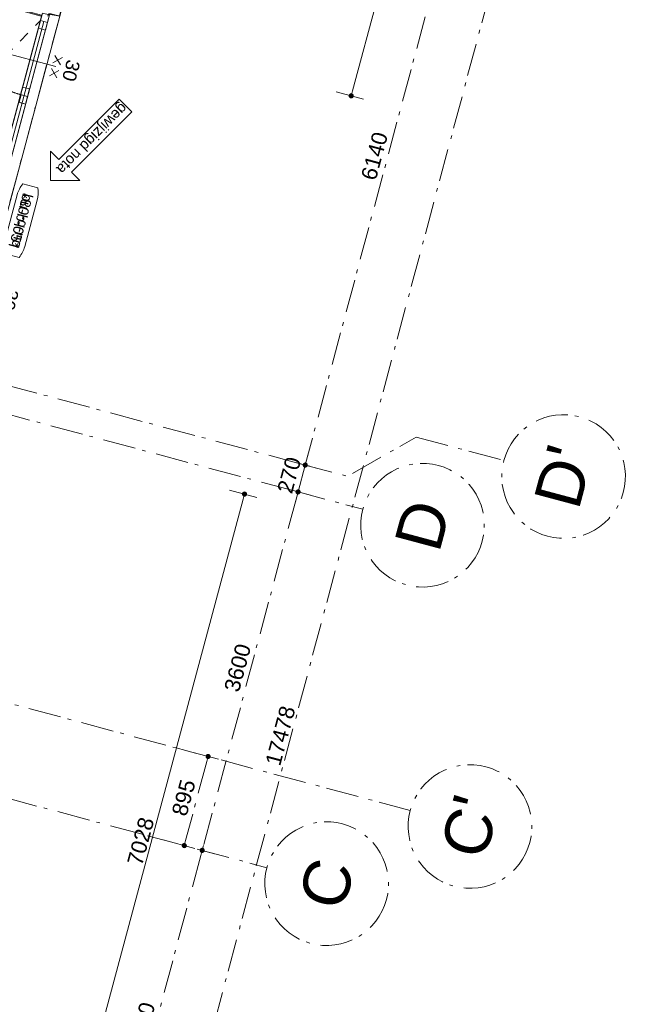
# Model space of a CAD drawing. Header units: millimetres. Extents: x -62314 to 79800, y -34032 to 28340.
# Tile 71 of 85: x 65965 to 71976, y -23370 to -13817. Entities that reach past the tile are written whole.
import ezdxf
from ezdxf.enums import TextEntityAlignment as Align

# ---------------------------------------------------------------- set-up
doc = ezdxf.new("R2010")
doc.units = ezdxf.units.MM
doc.header["$LTSCALE"] = 508
doc.header["$PDMODE"] = 1
doc.header["$PDSIZE"] = -2
doc.linetypes.add('Dash Style-1', pattern=[0.41664, 0.20828, -0.20836])
doc.linetypes.add('Dash Style-6', pattern=[1.04164, 0.625, -0.20828, 0.06943, -0.13893])
doc.layers.get('0').update_dxf_attribs({"lineweight": 0})
doc.layers.get('DEFPOINTS').update_dxf_attribs({"lineweight": 0})
for name, color, linetype, lineweight in [('(00) tekening-lijn draairichting', 7, 'Dash Style-1', 0), ('(00) tekening-merk kozijn', 40, 'Continuous', 0), ('(00) tekening-stramien-algemeen', 7, 'Dash Style-6', 0), ('(00) tekening-wijzigingspijl', 142, 'Continuous', 0), ('(00) tekst-algemeen', 8, 'Continuous', 0), ('(04) bouwaanvraag-brandweer-WBDBO', 142, 'Dash Style-1', 0), ('(42) binnenwandafwerkingen-R plaatmateriaal algemeen', 12, 'Continuous', 0), ('(__) constructies_materialen-Xh2 staalproducten', 1, 'Continuous', 0), ('Dimension', 7, 'Continuous', 0), ('None', 7, 'Continuous', 0)]:
    doc.layers.add(name, color=color, linetype=linetype, lineweight=lineweight)
doc.styles.add('Arial', font='Arial')
doc.styles.add('Helvetica', font='Helvetica')
doc.dimstyles.new('KE __', dxfattribs={"dimtxt": 75.447591, "dimasz": 50.074463, "dimexe": 125, "dimexo": 500, "dimgap": 25, "dimtad": 1, "dimdec": 1, "dimtxsty": 'Arial', "dimblk": 'DOT', "dimblk1": 'DOT', "dimblk2": 'DOT', "dimcen": 0, "dimdle": 100, "dimazin": 0, "dimtfac": 0.8, "dimtdec": 1, "dimtix": 1, "dimtmove": 0, "dimatfit": 0, "dimldrblk": 'DOT', "dimfxl": 150, "dimfxlon": 1, "dimfrac": 2, "dimtolj": 1, "dimarcsym": 0})

# ---------------------------------------------------------------- blocks, each defined once
blk = doc.blocks.new('00-merk kozijn')
at = {"layer": '(00) tekening-merk kozijn', "color": 2, "lineweight": 0, "transparency": 33554687, "flags": 128}
blk.add_lwpolyline([(233.3, 50, 0.105357), (349.4, 74.7), (350, 75), (350, 225), (349.4, 225.3, 0.105357), (233.3, 250), (-233.3, 250, 0.105357), (-349.4, 225.3), (-350, 225), (-350, 75), (-349.4, 74.7, 0.105357), (-233.3, 50)], format="xyb", close=True, dxfattribs=at)
at = {"layer": 'None', "color": 2, "linetype": 'Continuous', "lineweight": 0, "transparency": 33554687}
blk.add_point((0, 0), dxfattribs=at)
at = {"layer": '(00) tekening-merk kozijn', "color": 2, "transparency": 33554687, "style": 'Arial'}
blk.add_attdef('MERK', text='', height=100.6, dxfattribs=at).set_placement((0, 149.9), align=Align.MIDDLE_CENTER)
blk = doc.blocks.new('zetwerk omlijsting eternit')
at = {"layer": '(__) constructies_materialen-Xh2 staalproducten', "color": 3, "lineweight": 0, "transparency": 33554687, "flags": 128}
for points in [[(6.8, 12.7), (-17, 12.7), (-17, 10.7), (5, 10.7), (14.7, -100), (16.5, -98)], [(16.5, -98), (14.7, -100), (205, -100), (205, -30.3), (155, -30.3), (155, 30), (153, 30), (153, -32.3), (203, -32.3), (203, -98)], [(205, 48), (157, 48), (157, 0), (155, 0), (155, 50), (205, 50)]]:
    blk.add_lwpolyline(points, close=True, dxfattribs=at)
blk = doc.blocks.new('kozijn aansluiting-hoek met lijst eternit')
at = {"layer": '(42) binnenwandafwerkingen-R plaatmateriaal algemeen', "color": 17, "lineweight": 0, "transparency": 33554687, "flags": 128}
blk.add_lwpolyline([(-32, 444), (-22, 444), (-22, 75), (-32, 75)], close=True, dxfattribs=at)
at = {"layer": 'None', "color": 17, "lineweight": 0, "transparency": 33554687}
blk.add_line((-17, 230), (-17, 444), dxfattribs=at)
at = {"layer": 'None', "color": 17, "lineweight": 0, "transparency": 33554687, "flags": 128}
blk.add_lwpolyline([(-76, 70), (0, 70), (0, 0), (-76, 0)], close=True, dxfattribs=at)
at = {"layer": 'None', "color": 2, "linetype": 'Continuous', "lineweight": 0, "transparency": 33554687}
for p in [(0, 0), (5, 0)]:
    blk.add_point(p, dxfattribs=at)
at = {"layer": 'None', "color": 17, "transparency": 33554687}
blk.add_blockref('zetwerk omlijsting eternit', (0, 0), dxfattribs=at)
blk = doc.blocks.new('wijzigingspijl-100')
at = {"layer": '(00) tekening-wijzigingspijl', "color": 1, "lineweight": 0, "flags": 128}
blk.add_lwpolyline([(-1031.3, -85.4), (-1031.3, 87.4), (-202.6, 87.4), (-202.6, 202.6), (0, 0), (-202.6, -200.6), (-202.6, -85.4)], close=True, dxfattribs=at)
at = {"layer": '(00) tekening-wijzigingspijl', "color": 1, "style": 'Arial'}
blk.add_attdef('hoofdveld', text='', height=101.9, dxfattribs=at).set_placement((-572.5, 1), align=Align.MIDDLE_CENTER)
blk.add_attdef('subveld', text='', height=75.4, dxfattribs=at).set_placement((-1031.3, -246.4), align=Align.MIDDLE_LEFT)
blk = doc.blocks.new('bu-b-08')
at = {"layer": '(00) tekening-lijn draairichting', "color": 17, "lineweight": 0, "transparency": 33554687, "flags": 128}
for points in [[(1828.8, -374, 0.133219), (1729.2, -7.2), (1085.1, -374)], [(4189.2, -374, -0.133219), (4288.9, -7.2), (4933, -374)]]:
    blk.add_lwpolyline(points, format="xyb", dxfattribs=at)
at = {"layer": 'None', "color": 17, "lineweight": 0, "transparency": 33554687}
blk.add_line((4933, -409), (1161.1, -409), dxfattribs=at)
at = {"layer": 'None', "color": 17, "lineweight": 0, "transparency": 33554687, "flags": 128}
for points in [[(1041.1, -374), (4977, -374), (4977, 0), (1041.1, 0)], [(5009, -374), (5009, -444), (1009.1, -444), (1009.1, -374)], [(1161.1, -374), (1161.1, -444), (1085.1, -444), (1085.1, -374)], [(1828.8, -374), (1828.8, -444), (1752.8, -444), (1752.8, -374)], [(1904.8, -374), (1904.8, -444), (1828.8, -444), (1828.8, -374)], [(4189.2, -374), (4189.2, -444), (4113.2, -444), (4113.2, -374)], [(4189.2, -379), (4189.2, -444), (4113.2, -444), (4113.2, -379)], [(4265.2, -374), (4265.2, -444), (4189.2, -444), (4189.2, -374)], [(4933, -374), (4933, -444), (4857, -444), (4857, -374)], [(5023.7, -444), (2744, -444), (2744, -444), (2162.6, -444), (2162.6, -444), (994.4, -444), (994.4, -544), (5023.7, -544)]]:
    blk.add_lwpolyline(points, close=True, dxfattribs=at)
at = {"layer": '(00) tekst-algemeen', "color": 17, "transparency": 33554687}
ref = blk.add_blockref('00-merk kozijn', (3009, -544), dxfattribs=dict(at, rotation=180))
ref.add_attrib('MERK', 'bu-b-08*', dxfattribs={"layer": '(00) tekening-merk kozijn', "color": 2, "transparency": 33554687, "height": 100.6, "style": 'Arial'}).set_placement((3009, -693.9), align=Align.MIDDLE_CENTER)
at = {"layer": 'None', "color": 17, "transparency": 33554687, "xscale": -1}
blk.add_blockref('kozijn aansluiting-hoek met lijst eternit', (1009.1, -444), dxfattribs=at)
at = {"layer": 'None', "color": 17, "transparency": 33554687}
blk.add_blockref('kozijn aansluiting-hoek met lijst eternit', (5009, -444), dxfattribs=at)
at = {"layer": 'None', "color": 17, "transparency": 33554687, "rotation": 150}
blk.add_blockref('wijzigingspijl-100', (3459, -869), dxfattribs=at).add_auto_attribs({'hoofdveld': 'gewijzigd nota'})
blk = doc.blocks.new('Group-34-1')
at = {"layer": '(04) bouwaanvraag-brandweer-WBDBO', "color": 1, "lineweight": 0, "transparency": 33554687}
for p, q in [((28.125, -412.5), (103.125, -337.5)), ((28.125, -337.5), (103.125, -412.5))]:
    blk.add_line(p, q, dxfattribs=at)
blk = doc.blocks.new('Group-35-1')
at = {"layer": '(04) bouwaanvraag-brandweer-WBDBO', "color": 1, "lineweight": 0, "transparency": 33554687}
for p, q in [((-103.125, -412.5), (-28.125, -337.5)), ((-103.125, -337.5), (-28.125, -412.5))]:
    blk.add_line(p, q, dxfattribs=at)
blk = doc.blocks.new('Group-36-1')
at = {"layer": '(04) bouwaanvraag-brandweer-WBDBO', "color": 1, "lineweight": 0, "transparency": 33554687}
for p, q in [((28.125, 412.5), (103.125, 337.5)), ((28.125, 337.5), (103.125, 412.5))]:
    blk.add_line(p, q, dxfattribs=at)
blk = doc.blocks.new('Group-37-1')
at = {"layer": '(04) bouwaanvraag-brandweer-WBDBO', "color": 1, "lineweight": 0, "transparency": 33554687}
for p, q in [((-103.125, 412.5), (-28.125, 337.5)), ((-103.125, 337.5), (-28.125, 412.5))]:
    blk.add_line(p, q, dxfattribs=at)
blk = doc.blocks.new('Group-38-1')
at = {"layer": '(04) bouwaanvraag-brandweer-WBDBO', "color": 1, "linetype": 'Continuous', "lineweight": 0, "transparency": 33554687}
blk.add_line((0, -375), (0, 375), dxfattribs=at)
at = {"layer": '(04) bouwaanvraag-brandweer-WBDBO', "color": 1, "transparency": 33554687}
for name in ['Group-37-1', 'Group-36-1', 'Group-35-1', 'Group-34-1']:
    blk.add_blockref(name, (0, 0), dxfattribs=at)
at = {"layer": '(04) bouwaanvraag-brandweer-WBDBO', "color": 1, "transparency": 33554687, "insert": (0, 460.28125), "char_height": 132.033285, "attachment_point": 8, "line_spacing_factor": 0.963327, "style": 'Arial'}
blk.add_mtext('30', dxfattribs=at)
blk = doc.blocks.new('04-wbdbo 30')
at = {"layer": 'None', "color": 2, "linetype": 'Continuous', "lineweight": 0, "transparency": 33554687}
blk.add_point((0, 0), dxfattribs=at)
at = {"layer": 'None', "color": 17, "transparency": 33554687}
blk.add_blockref('Group-38-1', (0, 0), dxfattribs=at)
blk = doc.blocks.new('bu-b-05')
at = {"layer": '(00) tekst-algemeen', "color": 17, "transparency": 33554687, "rotation": 270}
blk.add_blockref('00-merk kozijn', (544, 1982), dxfattribs=at).add_auto_attribs({'MERK': 'bu-b-05*'})
at = {"layer": 'None', "color": 17, "transparency": 33554687}
for name, p, rotation in [('bu-b-08', (0, -1027.1), 90), ('04-wbdbo 30', (259.7, 3513.4), 270), ('04-wbdbo 30', (259.7, 1213.6), 270), ('04-wbdbo 30', (259.7, 321), 270)]:
    blk.add_blockref(name, p, dxfattribs=dict(at, rotation=rotation))
blk = doc.blocks.new('_Dot')
at = {"color": 0, "linetype": 'ByBlock', "lineweight": -2}
blk.add_line((-0.5, 0), (-1, 0), dxfattribs=at)
at = {"color": 0, "linetype": 'ByBlock', "const_width": 0.5}
blk.add_lwpolyline([(-0.25, 0, 1), (0.25, 0, 1)], format="xyb", close=True, dxfattribs=at)
blk = doc.blocks.new('*D148')
at = {"layer": 'DEFPOINTS', "color": 0, "transparency": 33554687}
for p in [(20280, 10915.5), (23381.5, 10915.5), (23231.5, 3887)]:
    blk.add_point(p, dxfattribs=at)
at = {"layer": 'Dimension', "color": 0, "lineweight": -2, "transparency": 33554687}
for p, q in [((23231.5, 10915.5), (23506.5, 10915.5)), ((23381.5, 3937.1), (23381.5, 10865.4)), ((23731.5, 3887), (23506.5, 3887))]:
    blk.add_line(p, q, dxfattribs=at)
at = {"layer": 'Dimension', "color": 0, "lineweight": -2, "xscale": 50.07446289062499, "yscale": 50.07446289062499, "zscale": 50.07446289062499}
for p, rotation in [((23381.5, 10915.5), 90), ((23381.5, 3887), 270)]:
    blk.add_blockref('_Dot', p, dxfattribs=dict(at, rotation=rotation))
at = {"layer": 'Dimension', "color": 0, "lineweight": 0, "transparency": 33554687, "insert": (23281.1, 7401.2), "char_height": 150.9, "attachment_point": 5, "rotation": 90, "style": 'Helvetica'}
blk.add_mtext('\\A1;7028', dxfattribs=at)
blk = doc.blocks.new('*D149')
at = {"layer": 'DEFPOINTS', "color": 0, "transparency": 33554687}
for p in [(20450, 17480), (23381.5, 17480), (20280, 14915.5)]:
    blk.add_point(p, dxfattribs=at)
at = {"layer": 'Dimension', "color": 0, "lineweight": -2, "transparency": 33554687}
for p, q in [((23231.5, 17480), (23506.5, 17480)), ((23381.5, 14965.6), (23381.5, 17429.9)), ((23231.5, 14915.5), (23506.5, 14915.5))]:
    blk.add_line(p, q, dxfattribs=at)
at = {"layer": 'Dimension', "color": 0, "lineweight": -2, "xscale": 50.07446289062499, "yscale": 50.07446289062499, "zscale": 50.07446289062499}
for p, rotation in [((23381.5, 17480), 90), ((23381.5, 14915.5), 270)]:
    blk.add_blockref('_Dot', p, dxfattribs=dict(at, rotation=rotation))
at = {"layer": 'Dimension', "color": 0, "lineweight": 0, "transparency": 33554687, "insert": (23281.1, 16197.7), "char_height": 150.9, "attachment_point": 5, "rotation": 90, "style": 'Helvetica'}
blk.add_mtext('\\A1;2565', dxfattribs=at)
blk = doc.blocks.new('Group-195-1')
at = {"layer": '(00) tekening-stramien-algemeen', "color": 2, "lineweight": 0, "transparency": 33554687}
for p, q in [((71038, 270), (-1884.5, 270)), ((71038, 0), (-1884.5, 0)), ((71014.5, -2704.9), (-1884.5, -2704.9)), ((71014.5, -3599.9), (-1884.5, -3599.9))]:
    blk.add_line(p, q, dxfattribs=at)
blk = doc.blocks.new('Stramien blok B')
at = {"layer": '(00) tekening-stramien-algemeen', "color": 2, "lineweight": 0, "transparency": 33554687}
blk.add_line((67660, 6543), (67660, 1818.9), dxfattribs=at)
at = {"layer": 'None', "color": 17, "transparency": 33554687}
blk.add_blockref('Group-195-1', (0, 0), dxfattribs=at)
blk = doc.blocks.new('00-stramienbol')
at = {"layer": '(00) tekening-stramien-algemeen', "color": 2, "lineweight": 0, "transparency": 33554687, "flags": 128}
blk.add_lwpolyline([(0, 600), (58.8, 597.1), (117.1, 588.5), (174.2, 574.2), (229.6, 554.3), (282.8, 529.2), (333.3, 498.9), (380.6, 463.8), (424.3, 424.3), (463.8, 380.6), (498.9, 333.3), (529.2, 282.8), (554.3, 229.6), (574.2, 174.2), (588.5, 117.1), (597.1, 58.8), (600, 0), (597.1, -58.8), (588.5, -117.1), (574.2, -174.2), (554.3, -229.6), (529.2, -282.8), (498.9, -333.3), (463.8, -380.6), (424.3, -424.3), (380.6, -463.8), (333.3, -498.9), (282.8, -529.2), (229.6, -554.3), (174.2, -574.2), (117.1, -588.5), (58.8, -597.1), (0, -600), (-58.8, -597.1), (-117.1, -588.5), (-174.2, -574.2), (-229.6, -554.3), (-282.8, -529.2), (-333.3, -498.9), (-380.6, -463.8), (-424.3, -424.3), (-463.8, -380.6), (-498.9, -333.3), (-529.2, -282.8), (-554.3, -229.6), (-574.2, -174.2), (-588.5, -117.1), (-597.1, -58.8), (-600, 0), (-597.1, 58.8), (-588.5, 117.1), (-574.2, 174.2), (-554.3, 229.6), (-529.2, 282.8), (-498.9, 333.3), (-463.8, 380.6), (-424.3, 424.3), (-380.6, 463.8), (-333.3, 498.9), (-282.8, 529.2), (-229.6, 554.3), (-174.2, 574.2), (-117.1, 588.5), (-58.8, 597.1)], close=True, dxfattribs=at)
at = {"layer": '(00) tekening-stramien-algemeen', "color": 2, "linetype": 'Continuous', "lineweight": 0, "transparency": 33554687}
for p in [(0, 600), (-600, 0), (0, 0), (600, 0), (0, -600)]:
    blk.add_point(p, dxfattribs=at)
at = {"layer": '(00) tekening-stramien-algemeen', "color": 2, "transparency": 33554687, "style": 'Arial'}
blk.add_attdef('hoofdveld', text='', height=452.7, dxfattribs=at).set_placement((0, 0), align=Align.MIDDLE_CENTER)
at = {"layer": 'None', "color": 0, "flags": 1}
for tag, p in [('subveld_1', (-600, -1414.8)), ('subveld_2', (-600, -2229.7))]:
    blk.add_attdef(tag, p, '', height=452.7, dxfattribs=at)
blk = doc.blocks.new('*D423')
at = {"layer": '(00) tekening-stramien-algemeen', "color": 0, "lineweight": -2, "transparency": 33554687}
for p, q in [((3601.3, -50), (3601.3, -175)), ((7151.2, -50), (3651.4, -50)), ((7201.3, -50), (7201.3, -175))]:
    blk.add_line(p, q, dxfattribs=at)
at = {"layer": 'DEFPOINTS', "color": 0, "transparency": 33554687}
for p in [(3601.3, 450), (7201.3, 450), (3601.3, -50)]:
    blk.add_point(p, dxfattribs=at)
at = {"layer": '(00) tekening-stramien-algemeen', "color": 0, "lineweight": -2, "xscale": 50.07446289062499, "yscale": 50.07446289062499, "zscale": 50.07446289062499, "rotation": 180}
blk.add_blockref('_Dot', (3601.3, -50), dxfattribs=at)
at = {"layer": '(00) tekening-stramien-algemeen', "color": 0, "lineweight": -2, "xscale": 50.07446289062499, "yscale": 50.07446289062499, "zscale": 50.07446289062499}
blk.add_blockref('_Dot', (7201.3, -50), dxfattribs=at)
at = {"layer": '(00) tekening-stramien-algemeen', "color": 0, "lineweight": 0, "transparency": 33554687, "insert": (5401.3, 75.4), "char_height": 150.9, "attachment_point": 5, "style": 'Helvetica'}
blk.add_mtext('\\A1;3600', dxfattribs=at)
blk = doc.blocks.new('*D424')
at = {"layer": '(00) tekening-stramien-algemeen', "color": 0, "lineweight": -2, "transparency": 33554687}
for p, q in [((7201.3, -50), (7201.3, -175)), ((10751.2, -50), (7251.4, -50)), ((10801.3, -73.9), (10801.3, -175))]:
    blk.add_line(p, q, dxfattribs=at)
at = {"layer": 'DEFPOINTS', "color": 0, "transparency": 33554687}
for p in [(7201.3, 450), (10801.3, 426.1), (7201.3, -50)]:
    blk.add_point(p, dxfattribs=at)
at = {"layer": '(00) tekening-stramien-algemeen', "color": 0, "lineweight": -2, "xscale": 50.07446289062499, "yscale": 50.07446289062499, "zscale": 50.07446289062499, "rotation": 180}
blk.add_blockref('_Dot', (7201.3, -50), dxfattribs=at)
at = {"layer": '(00) tekening-stramien-algemeen', "color": 0, "lineweight": -2, "xscale": 50.07446289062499, "yscale": 50.07446289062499, "zscale": 50.07446289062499}
blk.add_blockref('_Dot', (10801.3, -50), dxfattribs=at)
at = {"layer": '(00) tekening-stramien-algemeen', "color": 0, "lineweight": 0, "transparency": 33554687, "insert": (9001.3, 75.4), "char_height": 150.9, "attachment_point": 5, "style": 'Helvetica'}
blk.add_mtext('\\A1;3600', dxfattribs=at)
blk = doc.blocks.new('*D425')
at = {"layer": '(00) tekening-stramien-algemeen', "color": 0, "lineweight": -2, "transparency": 33554687}
for p, q in [((10751.2, -50), (10701.2, -50)), ((10801.3, -50), (10801.3, -175)), ((11071.3, -50), (10801.3, -50)), ((11071.3, -50.1), (11071.3, -175)), ((11121.4, -50), (11171.5, -50))]:
    blk.add_line(p, q, dxfattribs=at)
at = {"layer": 'DEFPOINTS', "color": 0, "transparency": 33554687}
for p in [(10801.3, 450), (11071.3, 449.9), (10801.3, -50)]:
    blk.add_point(p, dxfattribs=at)
at = {"layer": '(00) tekening-stramien-algemeen', "color": 0, "lineweight": -2, "xscale": 50.07446289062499, "yscale": 50.07446289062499, "zscale": 50.07446289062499}
blk.add_blockref('_Dot', (10801.3, -50), dxfattribs=at)
at = {"layer": '(00) tekening-stramien-algemeen', "color": 0, "lineweight": -2, "xscale": 50.07446289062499, "yscale": 50.07446289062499, "zscale": 50.07446289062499, "rotation": 180}
blk.add_blockref('_Dot', (11071.3, -50), dxfattribs=at)
at = {"layer": '(00) tekening-stramien-algemeen', "color": 0, "lineweight": 0, "transparency": 33554687, "insert": (10936.3, 75.4), "char_height": 150.9, "attachment_point": 5, "style": 'Helvetica'}
blk.add_mtext('\\A1;270', dxfattribs=at)
blk = doc.blocks.new('*D427')
at = {"layer": '(00) tekening-stramien-algemeen', "color": 0, "lineweight": -2, "transparency": 33554687}
for p, q in [((7201.3, 500), (7201.3, 255)), ((8096.3, 450), (8096.3, 255)), ((8046.2, 130), (7251.4, 130))]:
    blk.add_line(p, q, dxfattribs=at)
at = {"layer": 'DEFPOINTS', "color": 0, "transparency": 33554687}
for p in [(7201.3, 130), (7201.3, 0), (8096.3, -50)]:
    blk.add_point(p, dxfattribs=at)
at = {"layer": '(00) tekening-stramien-algemeen', "color": 0, "lineweight": -2, "xscale": 50.07446289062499, "yscale": 50.07446289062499, "zscale": 50.07446289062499, "rotation": 180}
blk.add_blockref('_Dot', (7201.3, 130), dxfattribs=at)
at = {"layer": '(00) tekening-stramien-algemeen', "color": 0, "lineweight": -2, "xscale": 50.07446289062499, "yscale": 50.07446289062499, "zscale": 50.07446289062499}
blk.add_blockref('_Dot', (8096.3, 130), dxfattribs=at)
at = {"layer": '(00) tekening-stramien-algemeen', "color": 0, "lineweight": 0, "transparency": 33554687, "insert": (7648.8, 255.4), "char_height": 150.9, "attachment_point": 5, "style": 'Helvetica'}
blk.add_mtext('\\A1;895', dxfattribs=at)
blk = doc.blocks.new('*D428')
at = {"layer": '(00) tekening-stramien-algemeen', "color": 0, "lineweight": -2, "transparency": 33554687}
for p, q in [((11071.3, -96.1), (11071.3, 75)), ((17161.3, -50), (11121.4, -50)), ((17211.3, -503.1), (17211.3, -175))]:
    blk.add_line(p, q, dxfattribs=at)
at = {"layer": 'DEFPOINTS', "color": 0, "transparency": 33554687}
for p in [(11071.3, -50), (17211.3, -3.1), (11071.3, -596.1)]:
    blk.add_point(p, dxfattribs=at)
at = {"layer": '(00) tekening-stramien-algemeen', "color": 0, "lineweight": -2, "xscale": 50.07446289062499, "yscale": 50.07446289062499, "zscale": 50.07446289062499, "rotation": 180}
blk.add_blockref('_Dot', (11071.3, -50), dxfattribs=at)
at = {"layer": '(00) tekening-stramien-algemeen', "color": 0, "lineweight": -2, "xscale": 50.07446289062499, "yscale": 50.07446289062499, "zscale": 50.07446289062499}
blk.add_blockref('_Dot', (17211.3, -50), dxfattribs=at)
at = {"layer": '(00) tekening-stramien-algemeen', "color": 0, "lineweight": 0, "transparency": 33554687, "insert": (14141.3, 75.4), "char_height": 150.9, "attachment_point": 5, "style": 'Helvetica'}
blk.add_mtext('\\A1;6140', dxfattribs=at)
blk = doc.blocks.new('*D429')
at = {"layer": '(00) tekening-stramien-algemeen', "color": 0, "lineweight": -2, "transparency": 33554687}
for p, q in [((-267.1, -446), (-267.1, -721)), ((17211.3, -446.1), (17211.3, -721.1)), ((-217, -596), (17161.3, -596.1))]:
    blk.add_line(p, q, dxfattribs=at)
at = {"layer": 'DEFPOINTS', "color": 0, "transparency": 33554687}
for p in [(-267.1, 3333.4), (17211.3, 100), (17211.3, -596.1)]:
    blk.add_point(p, dxfattribs=at)
at = {"layer": '(00) tekening-stramien-algemeen', "color": 0, "lineweight": -2, "xscale": 50.07446289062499, "yscale": 50.07446289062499, "zscale": 50.07446289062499}
for p, rotation in [((-267.1, -596), 179.9996842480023), ((17211.3, -596.1), 359.9996842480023)]:
    blk.add_blockref('_Dot', p, dxfattribs=dict(at, rotation=rotation))
at = {"layer": '(00) tekening-stramien-algemeen', "color": 0, "lineweight": 0, "transparency": 33554687, "insert": (8472.1, -495.6), "char_height": 150.9, "attachment_point": 5, "rotation": 359.99968, "style": 'Helvetica'}
blk.add_mtext('\\A1;17478', dxfattribs=at)
blk = doc.blocks.new('blok b-v0-gevel_constructie')
at = {"layer": 'None', "color": 17, "transparency": 33554687}
blk.add_blockref('bu-b-05', (19906.02, 10934.54), dxfattribs=at)
at = {"layer": 'Dimension', "color": 17, "lineweight": 0, "transparency": 33554687}
for base, p1, p2, picture, middle in [((23381.5, 17479.99), (20280.02, 14915.48), (20450.01, 17479.99), '*D149', (23281.05, 16197.73)), ((23381.5, 10915.48), (23231.5, 3887), (20280.02, 10915.48), '*D148', (23281.05, 7401.24))]:
    dim = blk.add_linear_dim(base=base, p1=p1, p2=p2, angle=270, dimstyle='KE __', override={"dimtxt": 150.895182, "dimgap": 25, "dimdec": 0, "dimpost": '<>', "dimtxsty": 'Helvetica', "dimtmove": 2}, dxfattribs=at)
    dim.commit()
    dim.dimension.update_dxf_attribs({"geometry": picture, "text_midpoint": middle})
blk = doc.blocks.new('blok B 00')
at = {"layer": 'None', "color": 17, "transparency": 33554687}
blk.add_blockref('blok b-v0-gevel_constructie', (47480, 0), dxfattribs=at)
blk = doc.blocks.new('stramien kop gevel blok B')
at = {"layer": '(00) tekening-stramien-algemeen', "color": 2, "lineweight": 0}
for p, q in [((7201.3, 0), (7201.3, -700)), ((8096.3, 0), (8096.3, -1900)), ((10801.3, 0), (10801.3, -700)), ((11611.3, -1018.4), (11611.3, -1900))]:
    blk.add_line(p, q, dxfattribs=at)
at = {"layer": '(00) tekening-stramien-algemeen', "color": 2, "lineweight": 0, "transparency": 33554687, "flags": 128}
blk.add_lwpolyline([(11071.3, 0), (11071.3, -475.4), (11611.3, -1018.4)], dxfattribs=at)
at = {"layer": '(00) tekening-stramien-algemeen', "color": 2}
ref = blk.add_blockref('00-stramienbol', (7201.3, -1300), dxfattribs=dict(at, rotation=180))
ref.add_attrib('hoofdveld', 'C', dxfattribs={"color": 2, "transparency": 33554687, "height": 452.7, "style": 'Arial'}).set_placement((7201.3, -1300), align=Align.MIDDLE_CENTER)
ref = blk.add_blockref('00-stramienbol', (10801.3, -1300), dxfattribs=dict(at, rotation=180))
ref.add_attrib('hoofdveld', 'D', dxfattribs={"color": 2, "transparency": 33554687, "height": 452.7, "style": 'Arial'}).set_placement((10801.3, -1300), align=Align.MIDDLE_CENTER)
ref = blk.add_blockref('00-stramienbol', (8096.3, -2500), dxfattribs=dict(at, rotation=180))
ref.add_attrib('hoofdveld', "C'", dxfattribs={"color": 2, "transparency": 33554687, "height": 452.69, "style": 'Arial'}).set_placement((8096.3, -2500), align=Align.MIDDLE_CENTER)
ref = blk.add_blockref('00-stramienbol', (11611.3, -2500), dxfattribs=dict(at, xscale=-1, rotation=180))
ref.add_attrib('hoofdveld', "D'", dxfattribs={"color": 2, "transparency": 33554687, "height": 452.69, "style": 'Arial'}).set_placement((11611.3, -2500), align=Align.MIDDLE_CENTER)
at = {"layer": '(00) tekening-stramien-algemeen', "color": 2, "lineweight": 0, "transparency": 33554687}
dim = blk.add_linear_dim(base=(17211.3, -596.1), p1=(-267.1, 3333.4), p2=(17211.3, 100), angle=359.99968, dimstyle='KE __', override={"dimtxt": 150.895182, "dimgap": 25, "dimdec": 0, "dimpost": '<>', "dimtxsty": 'Helvetica', "dimtmove": 2}, dxfattribs=at)
dim.commit()
dim.dimension.update_dxf_attribs({"geometry": '*D429', "text_midpoint": (8472.1, -495.6)})
for base, p1, p2, picture, middle in [((7201.3, 130), (8096.3, -50), (7201.3, 0), '*D427', (7648.8, 255.4)), ((3601.3, -50), (7201.3, 450), (3601.3, 450), '*D423', (5401.3, 75.4)), ((7201.3, -50), (10801.3, 426.1), (7201.3, 450), '*D424', (9001.3, 75.4)), ((10801.3, -50), (11071.3, 449.9), (10801.3, 450), '*D425', (10936.3, 75.4)), ((11071.3, -50), (17211.3, -3.1), (11071.3, -596.1), '*D428', (14141.3, 75.4))]:
    dim = blk.add_linear_dim(base=base, p1=p1, p2=p2, dimstyle='KE __', override={"dimtxt": 150.895182, "dimgap": 50, "dimdec": 0, "dimpost": '<>', "dimtxsty": 'Helvetica', "dimtmove": 2}, dxfattribs=at)
    dim.commit()
    dim.dimension.update_dxf_attribs({"geometry": picture, "text_midpoint": middle})

msp = doc.modelspace()

# ---------------------------------------------------------------- block references
at = {"layer": 'None', "color": 17, "transparency": 33554687}
for name, p, rotation in [('Stramien blok B', (0, 0), 344.9999645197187), ('blok B 00', (-3125.94, -10622.93), 344.9999999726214), ('stramien kop gevel blok B', (65826.97, -28820.67), 75.02800383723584)]:
    msp.add_blockref(name, p, dxfattribs=dict(at, rotation=rotation))

doc.saveas('drawing.dxf')
